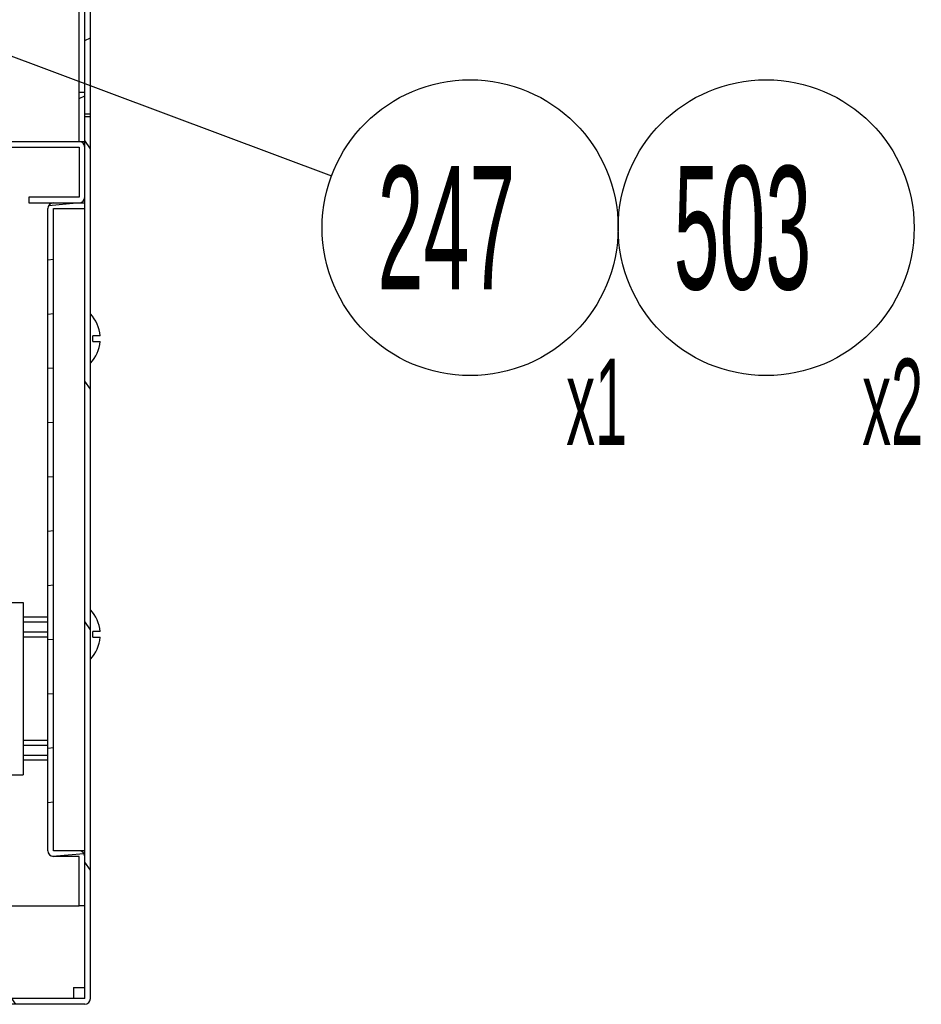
# Model space of a CAD drawing. Header units: millimetres. Extents: x 0 to 8390, y -1 to 5930.
# Tile 55 of 65: x 6016 to 6382, y 3703 to 4102. Entities that reach past the tile are written whole.
import ezdxf

# ---------------------------------------------------------------- set-up
doc = ezdxf.new("R2010")
doc.units = ezdxf.units.MM
doc.header["$LTSCALE"] = 462.55
doc.layers.get('0').update_dxf_attribs({"linetype": 'CONTINUOUS'})
doc.layers.add('02___PRT_ALL_AXES', color=7, linetype='CONTINUOUS')
doc.layers.add('7_ALL_FEATURES', color=7, linetype='CONTINUOUS')
doc.styles.get("Standard").update_dxf_attribs({"font": 'txt', "width": 0.5})
doc.dimstyles.get("Standard").update_dxf_attribs({"dimtxt": 35, "dimasz": 27.6, "dimexe": 2, "dimexo": 1, "dimtad": 1, "dimdec": 3, "dimdsep": 46, "dimtxsty": 'Standard', "dimblk": '_FILLED', "dimblk1": '_FILLED', "dimblk2": '_FILLED', "dimcen": 0.09, "dimadec": 3, "dimazin": 2, "dimtol": 1, "dimtp": 0.05, "dimtm": 0.05, "dimtfac": 1, "dimtdec": 3, "dimtofl": 0, "dimtmove": 0, "dimatfit": 3, "dimldrblk": '_FILLED', "dimfxl": 0, "dimtolj": 1, "dimarcsym": 0})

# ---------------------------------------------------------------- blocks, each defined once
blk = doc.blocks.new('_FILLED')
at = {"color": 0, "linetype": 'ByBlock'}
blk.add_solid([(0, 0), (-1, 0.163), (-1, -0.163)], dxfattribs=at)
blk = doc.blocks.new('BOM BALLOON 140_BL9', base_point=(6205.67, 4003.74))
at = {"color": 2, "linetype": 'Continuous'}
blk.add_circle((6198.7, 4017.82), 60, dxfattribs=at)
at = {"color": 2, "linetype": 'Continuous', "width": 0.5}
for s, height, p in [('247', 50, (6161.2, 3992.82)), ('x1', 35, (6237.64, 3929.66))]:
    blk.add_text(s, height=height, dxfattribs=at).set_placement(p)
blk = doc.blocks.new('BOM BALLOON 244_BL49', base_point=(6325.67, 4003.74))
at = {"color": 2, "linetype": 'Continuous'}
blk.add_circle((6318.7, 4017.82), 60, dxfattribs=at)
at = {"color": 2, "linetype": 'Continuous', "width": 0.5}
for s, height, p in [('503', 50, (6281.2, 3992.82)), ('x2', 35, (6357.64, 3929.66))]:
    blk.add_text(s, height=height, dxfattribs=at).set_placement(p)

msp = doc.modelspace()

# ---------------------------------------------------------------- hatches: boundary and pattern name
at = {"linetype": 'Continuous'}
h = msp.add_hatch(dxfattribs=at)
h.set_pattern_fill('DEFAULT__23', color=2, scale=55.957137, angle=125, style=0, pattern_type=0)
h.set_pattern_definition([(125, (0, 0), (-45.8374, -32.0957), [])])
edge = h.paths.add_edge_path()
edge.add_line((6044.75, 4900.54), (6044.75, 4817.84))
edge.add_line((6044.75, 4817.84), (6042.45, 4817.84))
edge.add_line((6042.45, 4900.54), (6042.45, 4817.84))
edge.add_line((6042.45, 4900.54), (5997.05, 4900.54))
edge.add_line((5997.05, 4900.54), (5997.05, 4862.84))
edge.add_line((5997.05, 4862.84), (5994.75, 4862.84))
edge.add_line((5994.75, 4900.54), (5994.75, 4862.84))
edge.add_arc((5997.05, 4900.54), 2.3, 90, 180)
edge.add_line((6042.45, 4902.84), (5997.05, 4902.84))
edge.add_arc((6042.45, 4900.54), 2.3, 0, 90)
edge = h.paths.add_edge_path()
edge.add_line((6044.75, 4062.84), (6044.75, 3705.14))
edge.add_arc((6042.45, 3705.14), 2.3, 270, 360)
edge.add_line((6042.45, 3702.84), (6007.05, 3702.84))
edge.add_arc((6007.05, 3705.14), 2.3, 180, 270)
edge.add_line((6004.75, 3705.14), (6004.75, 3740.54))
edge.add_line((6004.75, 3740.54), (5984.75, 3740.54))
edge.add_line((5984.75, 3740.54), (5984.75, 3742.84))
edge.add_line((6004.75, 3742.84), (5984.75, 3742.84))
edge.add_arc((6004.75, 3740.54), 2.3, 0, 90)
edge.add_line((6007.05, 3705.14), (6007.05, 3740.54))
edge.add_line((6042.45, 3705.14), (6007.05, 3705.14))
edge.add_line((6042.45, 4062.84), (6042.45, 3705.14))
edge.add_line((6044.75, 4062.84), (6042.45, 4062.84))
h = msp.add_hatch(dxfattribs=at)
h.set_pattern_fill('DEFAULT__22', color=2, scale=54.104658, angle=205, style=0, pattern_type=0)
h.set_pattern_definition([(205, (0, 0), (22.8656, -49.03547), [])])
edge = h.paths.add_edge_path()
edge.add_line((6042.45, 4052.84), (6042.45, 4072.84))
edge.add_line((6040.15, 4052.84), (6042.45, 4052.84))
edge.add_line((6040.15, 4052.84), (6040.15, 4072.84))
edge.add_line((6040.15, 4072.84), (6042.45, 4072.84))
edge = h.paths.add_edge_path()
edge.add_line((6042.45, 4807.84), (6042.45, 4827.84))
edge.add_line((6040.15, 4807.84), (6042.45, 4807.84))
edge.add_line((6040.15, 4807.84), (6040.15, 4827.84))
edge.add_line((6040.15, 4827.84), (6042.45, 4827.84))
h = msp.add_hatch(dxfattribs=at)
h.set_pattern_fill('DEFAULT__10', color=2, scale=52.570907, angle=205, style=0, pattern_type=0)
h.set_pattern_definition([(205, (0, 0), (22.21743, -47.64542), [])])
edge = h.paths.add_edge_path()
edge.add_line((6042.45, 4816.84), (6042.45, 4363.44))
edge.add_line((6044.75, 4816.84), (6042.45, 4816.84))
edge.add_line((6044.75, 4816.84), (6044.75, 4362.12))
edge.add_spline(control_points=[(6044.75, 4362.12), (6044.66, 4362.08), (6044.49, 4361.99), (6044.23, 4361.84), (6043.94, 4361.66), (6043.64, 4361.44), (6043.31, 4361.17), (6042.96, 4360.84), (6042.59, 4360.45), (6042.2, 4359.98), (6041.8, 4359.43), (6041.42, 4358.8), (6041.04, 4358.1), (6040.7, 4357.32), (6040.39, 4356.48), (6040.13, 4355.57), (6039.91, 4354.61), (6039.75, 4353.61), (6039.66, 4352.57), (6039.64, 4351.89), (6039.64, 4351.55)], knot_values=[0, 0, 0, 0, 0.055556, 0.111111, 0.166667, 0.222222, 0.277778, 0.333333, 0.388889, 0.444444, 0.5, 0.555556, 0.611111, 0.666667, 0.722222, 0.777778, 0.833333, 0.888889, 0.944444, 1, 1, 1, 1], degree=3, periodic=0)
edge.add_line((6039.64, 4351.55), (6039.64, 4274.13))
edge.add_spline(control_points=[(6039.64, 4274.12), (6039.64, 4273.78), (6039.66, 4273.1), (6039.75, 4272.06), (6039.91, 4271.06), (6040.13, 4270.1), (6040.39, 4269.19), (6040.7, 4268.35), (6041.04, 4267.57), (6041.42, 4266.87), (6041.8, 4266.24), (6042.2, 4265.69), (6042.59, 4265.22), (6042.96, 4264.83), (6043.31, 4264.5), (6043.64, 4264.23), (6043.94, 4264.01), (6044.23, 4263.83), (6044.49, 4263.68), (6044.66, 4263.59), (6044.75, 4263.55)], knot_values=[0, 0, 0, 0, 0.055556, 0.111111, 0.166667, 0.222222, 0.277778, 0.333333, 0.388889, 0.444444, 0.5, 0.555556, 0.611111, 0.666667, 0.722222, 0.777778, 0.833333, 0.888889, 0.944444, 1, 1, 1, 1], degree=3, periodic=0)
edge.add_line((6044.75, 4212.12), (6044.75, 4263.55))
edge.add_spline(control_points=[(6044.75, 4212.12), (6044.66, 4212.08), (6044.49, 4211.99), (6044.23, 4211.84), (6043.94, 4211.66), (6043.64, 4211.44), (6043.31, 4211.17), (6042.96, 4210.84), (6042.59, 4210.45), (6042.2, 4209.98), (6041.8, 4209.43), (6041.42, 4208.8), (6041.04, 4208.1), (6040.7, 4207.32), (6040.39, 4206.48), (6040.13, 4205.57), (6039.91, 4204.61), (6039.75, 4203.61), (6039.66, 4202.57), (6039.64, 4201.89), (6039.64, 4201.55)], knot_values=[0, 0, 0, 0, 0.055556, 0.111111, 0.166667, 0.222222, 0.277778, 0.333333, 0.388889, 0.444444, 0.5, 0.555556, 0.611111, 0.666667, 0.722222, 0.777778, 0.833333, 0.888889, 0.944444, 1, 1, 1, 1], degree=3, periodic=0)
edge.add_line((6039.64, 4201.55), (6039.64, 4124.13))
edge.add_spline(control_points=[(6039.64, 4124.12), (6039.64, 4123.78), (6039.66, 4123.1), (6039.75, 4122.06), (6039.91, 4121.06), (6040.13, 4120.1), (6040.39, 4119.19), (6040.7, 4118.35), (6041.04, 4117.57), (6041.42, 4116.87), (6041.8, 4116.24), (6042.2, 4115.69), (6042.59, 4115.22), (6042.96, 4114.83), (6043.31, 4114.5), (6043.64, 4114.23), (6043.94, 4114.01), (6044.23, 4113.83), (6044.49, 4113.68), (6044.66, 4113.59), (6044.75, 4113.55)], knot_values=[0, 0, 0, 0, 0.055556, 0.111111, 0.166667, 0.222222, 0.277778, 0.333333, 0.388889, 0.444444, 0.5, 0.555556, 0.611111, 0.666667, 0.722222, 0.777778, 0.833333, 0.888889, 0.944444, 1, 1, 1, 1], degree=3, periodic=0)
edge.add_line((6044.75, 4063.84), (6044.75, 4113.55))
edge.add_line((6044.75, 4063.84), (6042.45, 4063.84))
edge.add_line((6042.45, 4063.84), (6042.45, 4112.23))
edge.add_spline(control_points=[(6042.45, 4112.23), (6042.33, 4112.31), (6042.08, 4112.5), (6041.69, 4112.83), (6041.28, 4113.22), (6040.85, 4113.68), (6040.41, 4114.2), (6039.97, 4114.81), (6039.53, 4115.49), (6039.12, 4116.23), (6038.73, 4117.05), (6038.38, 4117.92), (6038.06, 4118.86), (6037.8, 4119.84), (6037.58, 4120.88), (6037.43, 4121.94), (6037.33, 4123.03), (6037.31, 4123.76), (6037.31, 4124.13)], knot_values=[0, 0, 0, 0, 0.0625, 0.125, 0.1875, 0.25, 0.3125, 0.375, 0.4375, 0.5, 0.5625, 0.625, 0.6875, 0.75, 0.8125, 0.875, 0.9375, 1, 1, 1, 1], degree=3, periodic=0)
edge.add_line((6037.31, 4124.13), (6037.31, 4201.55))
edge.add_spline(control_points=[(6037.31, 4201.55), (6037.31, 4201.93), (6037.34, 4202.7), (6037.44, 4203.84), (6037.61, 4204.95), (6037.85, 4206.02), (6038.14, 4207.05), (6038.48, 4208.01), (6038.86, 4208.91), (6039.28, 4209.74), (6039.73, 4210.5), (6040.2, 4211.19), (6040.68, 4211.79), (6041.15, 4212.32), (6041.61, 4212.76), (6042.04, 4213.14), (6042.32, 4213.35), (6042.45, 4213.44)], knot_values=[0, 0, 0, 0, 0.066667, 0.133333, 0.2, 0.266667, 0.333333, 0.4, 0.466667, 0.533333, 0.6, 0.666667, 0.733333, 0.8, 0.866667, 0.933333, 1, 1, 1, 1], degree=3, periodic=0)
edge.add_line((6042.45, 4213.44), (6042.45, 4262.23))
edge.add_spline(control_points=[(6042.45, 4262.23), (6042.33, 4262.31), (6042.08, 4262.5), (6041.69, 4262.83), (6041.28, 4263.22), (6040.85, 4263.68), (6040.41, 4264.2), (6039.97, 4264.81), (6039.53, 4265.49), (6039.12, 4266.23), (6038.73, 4267.05), (6038.38, 4267.92), (6038.06, 4268.86), (6037.8, 4269.84), (6037.58, 4270.88), (6037.43, 4271.94), (6037.33, 4273.03), (6037.31, 4273.76), (6037.31, 4274.13)], knot_values=[0, 0, 0, 0, 0.0625, 0.125, 0.1875, 0.25, 0.3125, 0.375, 0.4375, 0.5, 0.5625, 0.625, 0.6875, 0.75, 0.8125, 0.875, 0.9375, 1, 1, 1, 1], degree=3, periodic=0)
edge.add_line((6037.31, 4274.13), (6037.31, 4351.55))
edge.add_spline(control_points=[(6037.31, 4351.55), (6037.31, 4351.93), (6037.34, 4352.7), (6037.44, 4353.84), (6037.61, 4354.95), (6037.85, 4356.02), (6038.14, 4357.05), (6038.48, 4358.01), (6038.86, 4358.91), (6039.28, 4359.74), (6039.73, 4360.5), (6040.2, 4361.19), (6040.68, 4361.79), (6041.15, 4362.32), (6041.61, 4362.76), (6042.04, 4363.14), (6042.32, 4363.35), (6042.45, 4363.44)], knot_values=[0, 0, 0, 0, 0.066667, 0.133333, 0.2, 0.266667, 0.333333, 0.4, 0.466667, 0.533333, 0.6, 0.666667, 0.733333, 0.8, 0.866667, 0.933333, 1, 1, 1, 1], degree=3, periodic=0)
h = msp.add_hatch(dxfattribs=at)
h.set_pattern_fill('DEFAULT__15', color=2, scale=55.355875, angle=45, style=0, pattern_type=0)
h.set_pattern_definition([(45, (0, 0), (-39.1425, 39.1425), [])])
edge = h.paths.add_edge_path()
edge.add_line((6040.15, 4052.84), (5979.75, 4052.84))
edge.add_arc((6040.15, 4050.54), 2.3, 0, 90)
edge.add_line((6042.45, 4050.54), (6042.45, 4030.14))
edge.add_arc((6040.15, 4030.14), 2.3, 270, 360)
edge.add_line((6040.15, 4027.84), (6019.75, 4027.84))
edge.add_line((6019.75, 4030.14), (6019.75, 4027.84))
edge.add_line((6040.15, 4030.14), (6019.75, 4030.14))
edge.add_line((6040.15, 4050.54), (6040.15, 4030.14))
edge.add_line((6040.15, 4050.54), (5979.75, 4050.54))
edge.add_line((5979.75, 4050.54), (5979.75, 4052.84))
edge = h.paths.add_edge_path()
edge.add_line((5109.75, 4052.84), (5049.35, 4052.84))
edge.add_line((5109.75, 4050.54), (5109.75, 4052.84))
edge.add_line((5109.75, 4050.54), (5049.35, 4050.54))
edge.add_line((5049.35, 4050.54), (5049.35, 4030.14))
edge.add_line((5049.35, 4030.14), (5069.75, 4030.14))
edge.add_line((5069.75, 4030.14), (5069.75, 4027.84))
edge.add_line((5049.35, 4027.84), (5069.75, 4027.84))
edge.add_arc((5049.35, 4030.14), 2.3, 180, 270)
edge.add_line((5047.05, 4050.54), (5047.05, 4030.14))
edge.add_arc((5049.35, 4050.54), 2.3, 90, 180)
h = msp.add_hatch(dxfattribs=at)
h.set_pattern_fill('DEFAULT__20', color=2, scale=21.925516, angle=5, style=0, pattern_type=0)
h.set_pattern_definition([(5, (0, 0), (-1.910935, 21.84208), [])])
edge = h.paths.add_edge_path()
edge.add_line((6040.15, 3742.84), (6040.15, 3762.84))
edge.add_line((6040.15, 3762.84), (6029.75, 3762.84))
edge.add_arc((6029.75, 3765.14), 2.3, 180, 270)
edge.add_line((6027.45, 3765.14), (6027.45, 4025.54))
edge.add_arc((6029.75, 4025.54), 2.3, 90, 180)
edge.add_line((6029.75, 4027.84), (6042.45, 4027.84))
edge.add_line((6042.45, 4025.54), (6042.45, 4027.84))
edge.add_line((6029.75, 4025.54), (6042.45, 4025.54))
edge.add_line((6029.75, 3765.14), (6029.75, 4025.54))
edge.add_line((6040.15, 3765.14), (6029.75, 3765.14))
edge.add_arc((6040.15, 3762.84), 2.3, 0, 90)
edge.add_line((6042.45, 3742.84), (6042.45, 3762.84))
edge.add_line((6042.45, 3742.84), (6040.15, 3742.84))

# ---------------------------------------------------------------- linework, layer by layer
at = {"color": 7, "linetype": 'Continuous'}
for p, q in [((6044.75, 3705.14), (6044.75, 4124.13)), ((6040.15, 4052.84), (6040.15, 4112.84)), ((6042.45, 3705.14), (6042.45, 4112.23)), ((6040.15, 4072.84), (6042.45, 4072.84)), ((6044.75, 4063.84), (6042.45, 4063.84)), ((6044.75, 4062.84), (6042.45, 4062.84)), ((5976.75, 4050.54), (6040.15, 4050.54)), ((5979.75, 4052.84), (6042.45, 4052.84)), ((6040.15, 4050.54), (6040.15, 4030.14)), ((6040.15, 4030.14), (6019.75, 4030.14)), ((6019.75, 4030.14), (6019.75, 4027.84)), ((6019.75, 4027.84), (6042.45, 4027.84)), ((6027.45, 3765.14), (6027.45, 4025.54)), ((6029.75, 4025.54), (6042.45, 4025.54)), ((6029.75, 3765.14), (6029.75, 4025.54)), ((6048.7, 3973.99), (6045.75, 3973.99)), ((6045.75, 3971.69), (6045.75, 3973.99)), ((6045.75, 3971.69), (6048.7, 3971.69)), ((6009.45, 3865.84), (6017.45, 3865.84)), ((6017.45, 3865.84), (6017.45, 3795.84)), ((6027.45, 3859.88), (6017.45, 3859.88)), ((6027.45, 3857.86), (6017.45, 3857.86)), ((6027.45, 3853.81), (6017.45, 3853.81)), ((6048.7, 3853.99), (6045.75, 3853.99)), ((6045.75, 3851.69), (6045.75, 3853.99)), ((6027.45, 3851.79), (6017.45, 3851.79)), ((6045.75, 3851.69), (6048.7, 3851.69)), ((6027.45, 3809.88), (6017.45, 3809.88)), ((6027.45, 3807.86), (6017.45, 3807.86)), ((6027.45, 3803.81), (6017.45, 3803.81)), ((6027.45, 3801.79), (6017.45, 3801.79)), ((6009.45, 3795.84), (6017.45, 3795.84)), ((6040.15, 3765.14), (6029.75, 3765.14)), ((6040.15, 3762.84), (6029.75, 3762.84)), ((6040.15, 3742.84), (6040.15, 3762.84)), ((6042.45, 3742.84), (6040.15, 3742.84)), ((6042.45, 3702.84), (6004.75, 3702.84)), ((6042.45, 3705.14), (6007.05, 3705.14))]:
    msp.add_line(p, q, dxfattribs=at)
at = {"color": 3, "linetype": 'Continuous'}
for p, q in [((6004.75, 3742.84), (6040.15, 3742.84)), ((6037.95, 3709.64), (6042.45, 3709.64)), ((6037.95, 3709.64), (6037.95, 3705.14))]:
    msp.add_line(p, q, dxfattribs=at)
at = {"color": 7, "linetype": 'Continuous'}
for centre, start, end in [((6040.15, 4050.54), 0, 90), ((6040.15, 4030.14), 270, 360), ((6029.75, 4025.54), 90, 180), ((6029.75, 3765.14), 180, 270), ((6040.15, 3762.84), 0, 90), ((6042.45, 3705.14), 270, 360)]:
    msp.add_arc(centre, 2.3, start, end, dxfattribs=at)
at = {"layer": '02___PRT_ALL_AXES', "color": 7, "linetype": 'Continuous'}
for centre, start, end in [((6034.25, 3972.84), 4.5499, 43.6028), ((6034.25, 3972.84), 316.3972, 355.4501), ((6034.25, 3852.84), 4.5499, 43.6028), ((6034.25, 3852.84), 316.3972, 355.4501)]:
    msp.add_arc(centre, 14.5, start, end, dxfattribs=at)
at = {"layer": '7_ALL_FEATURES', "color": 7, "linetype": 'Continuous'}
msp.add_line((6042.45, 3765.14), (6040.15, 3765.14), dxfattribs=at)

# ---------------------------------------------------------------- block references
at = {"color": 2, "linetype": 'Continuous'}
for name, p in [('BOM BALLOON 140_BL9', (6205.67, 4003.74)), ('BOM BALLOON 244_BL49', (6325.67, 4003.74))]:
    msp.add_blockref(name, p, dxfattribs=at)

# ---------------------------------------------------------------- leaders
msp.add_leader([(5920.56, 4121.93), (6142.51, 4038.85)], dimstyle='Standard', override={"dimtad": 0, "dimldrblk": 'DOT'}, dxfattribs=at)

doc.saveas('drawing.dxf')
